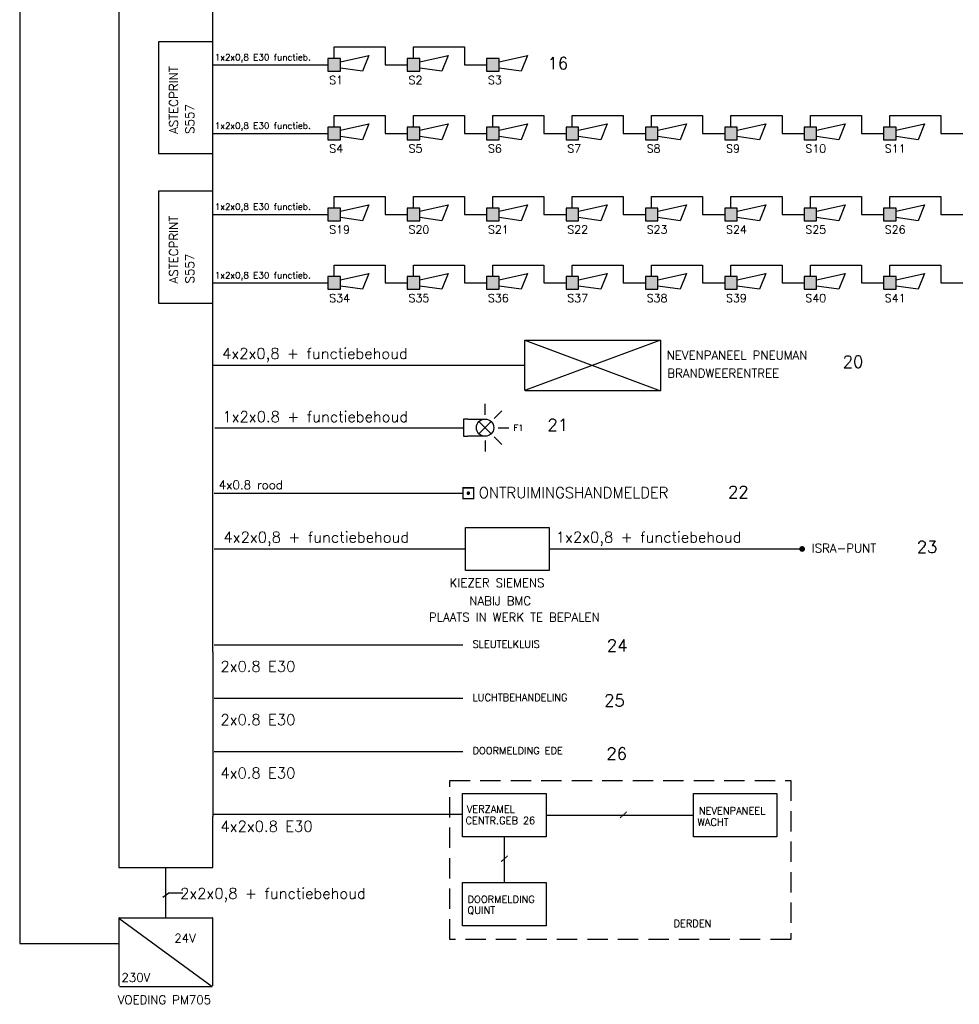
# Model space of a CAD drawing. Header units: millimetres. Extents: x 1890 to 160200, y 5205 to 111580.
# Tile 44 of 51: x 101075 to 124561, y 15368 to 39977. Entities that reach past the tile are written whole.
import ezdxf

# ---------------------------------------------------------------- set-up
doc = ezdxf.new("R2010")
doc.units = ezdxf.units.MM
doc.linetypes.add('DASHEDX2', pattern=[38.1, 25.4, -12.7])
doc.layers.add('BRAND', color=1, linetype='Continuous')
doc.styles.add('ROMANS', font='romans')

# ---------------------------------------------------------------- blocks, each defined once
blk = doc.blocks.new('SWHOOP')
at = {"layer": 'BRAND', "color": 0}
for p, q in [((3, 1.5), (0, 1.5)), ((3, 0.75), (9.75, 2.25)), ((3, -1.5), (3, 1.5)), ((9.75, 2.25), (8.25, -1.5)), ((0, -1.5), (3, -1.5)), ((8.25, -1.5), (3, -0.75))]:
    blk.add_line(p, q, dxfattribs=at)
at = {"layer": 'BRAND'}
blk.add_line((0, 1.5), (0, -1.5), dxfattribs=at)
at = {"layer": 'BRAND', "color": 0}
blk.add_solid([(0, -1.5), (3, -1.5), (0, 1.5), (3, 1.5)], dxfattribs=at)
blk = doc.blocks.new('FLITS-BR')
at = {"layer": 'BRAND', "color": 7}
for p, q in [((5, 3), (5, 5.5)), ((7.12, 2.12), (8.89, 3.89)), ((8, 0), (10.5, 0)), ((7.12, -2.12), (8.89, -3.89)), ((5, -3), (5, -5.5))]:
    blk.add_line(p, q, dxfattribs=at)
at = {"layer": 'BRAND', "color": 0}
for p, q in [((0, 2), (0, -2)), ((1, 2), (0, 2)), ((1, 2), (5, 2)), ((6.41, -1.41), (3.59, 1.41)), ((6.41, 1.41), (3.59, -1.41)), ((0, -2), (1, -2)), ((5, -2), (1, -2))]:
    blk.add_line(p, q, dxfattribs=at)
blk.add_circle((5, 0), 2, dxfattribs=at)

msp = doc.modelspace()

# ---------------------------------------------------------------- linework, layer by layer
at = {"layer": 'BRAND'}
for p, q in [((103557, 74167), (103557, 24181)), ((105899, 24181), (105899, 74167)), ((101075, 69825), (101075, 22281)), ((105899, 38847), (108779, 38847)), ((105899, 37134), (108779, 37134)), ((105899, 35111), (108779, 35111)), ((105899, 33398), (108779, 33398)), ((113705, 30717), (113705, 31965)), ((113705, 31965), (117095, 31965)), ((113705, 31965), (117095, 30705)), ((117095, 31965), (113717, 30717)), ((117095, 31965), (117095, 30705)), ((105899, 31341), (113705, 31341)), ((117095, 30705), (113717, 30705)), ((105950, 29780), (112167, 29780)), ((105934, 26749), (112220, 26749)), ((103557, 24181), (103557, 20063)), ((105899, 24181), (105899, 20063)), ((105934, 24349), (112151, 24349)), ((105934, 23017), (112151, 23017)), ((101075, 22281), (101075, 18164)), ((105934, 21685), (112151, 21685)), ((103557, 20063), (103557, 18791)), ((105899, 18791), (105899, 20063)), ((105922, 20120), (112139, 20120)), ((114231, 20095), (117915, 20095)), ((113188, 19555), (113188, 18409)), ((103557, 18791), (105899, 18791)), ((103557, 18791), (105899, 18791)), ((104728, 17531), (104728, 18791)), ((101075, 18164), (101075, 16892)), ((104651, 18044), (104801, 18152)), ((104801, 18152), (105149, 18152)), ((103557, 17519), (103557, 15827)), ((103557, 17519), (105887, 15815)), ((103569, 17531), (105887, 17531)), ((105899, 15827), (105899, 17519)), ((101075, 16892), (103557, 16892)), ((103569, 15815), (105887, 15815))]:
    msp.add_line(p, q, dxfattribs=at)
at = {"layer": 'BRAND', "color": 1}
for p, q in [((108937, 39005), (108937, 39296)), ((108937, 39296), (110211, 39296)), ((110211, 39296), (110211, 38847)), ((110920, 39005), (110920, 39296)), ((110920, 39296), (112195, 39296)), ((112195, 39296), (112195, 38847)), ((110211, 38847), (110763, 38847)), ((112195, 38847), (112746, 38847)), ((108937, 37583), (110211, 37583)), ((108937, 37291), (108937, 37583)), ((110211, 37583), (110211, 37134)), ((110920, 37291), (110920, 37583)), ((110920, 37583), (112195, 37583)), ((112195, 37583), (112195, 37134)), ((112904, 37291), (112904, 37583)), ((112904, 37583), (114178, 37583)), ((114178, 37583), (114178, 37134)), ((114887, 37291), (114887, 37583)), ((114887, 37583), (116162, 37583)), ((116162, 37583), (116162, 37134)), ((116871, 37583), (118145, 37583)), ((116871, 37291), (116871, 37583)), ((118145, 37583), (118145, 37134)), ((118854, 37583), (120129, 37583)), ((118854, 37291), (118854, 37583)), ((120129, 37583), (120129, 37134)), ((120838, 37583), (122112, 37583)), ((120838, 37291), (120838, 37583)), ((122112, 37583), (122112, 37134)), ((122821, 37583), (124096, 37583)), ((122821, 37291), (122821, 37583)), ((124096, 37583), (124096, 37134)), ((110211, 37134), (110763, 37134)), ((112195, 37134), (112746, 37134)), ((114178, 37134), (114730, 37134)), ((116162, 37134), (116713, 37134)), ((118145, 37134), (118697, 37134)), ((120129, 37134), (120680, 37134)), ((122112, 37134), (122664, 37134)), ((124096, 37134), (124647, 37134)), ((108937, 35560), (110211, 35560)), ((108937, 35268), (108937, 35560)), ((110211, 35560), (110211, 35111)), ((110920, 35560), (112195, 35560)), ((110920, 35268), (110920, 35560)), ((112195, 35560), (112195, 35111)), ((112904, 35560), (114178, 35560)), ((112904, 35268), (112904, 35560)), ((114178, 35560), (114178, 35111)), ((114887, 35560), (116162, 35560)), ((114887, 35268), (114887, 35560)), ((116162, 35560), (116162, 35111)), ((116871, 35560), (118145, 35560)), ((116871, 35268), (116871, 35560)), ((118145, 35560), (118145, 35111)), ((118854, 35560), (120129, 35560)), ((118854, 35268), (118854, 35560)), ((120129, 35560), (120129, 35111)), ((120838, 35268), (120838, 35560)), ((120838, 35560), (122112, 35560)), ((122112, 35560), (122112, 35111)), ((122821, 35268), (122821, 35560)), ((122821, 35560), (124096, 35560)), ((124096, 35560), (124096, 35111)), ((110211, 35111), (110763, 35111)), ((112195, 35111), (112746, 35111)), ((114178, 35111), (114730, 35111)), ((116162, 35111), (116713, 35111)), ((118145, 35111), (118697, 35111)), ((120129, 35111), (120680, 35111)), ((122112, 35111), (122664, 35111)), ((124096, 35111), (124647, 35111)), ((108937, 33555), (108937, 33846)), ((108937, 33846), (110211, 33846)), ((110211, 33846), (110211, 33398)), ((110920, 33555), (110920, 33846)), ((110920, 33846), (112195, 33846)), ((112195, 33846), (112195, 33398)), ((112904, 33555), (112904, 33846)), ((112904, 33846), (114178, 33846)), ((114178, 33846), (114178, 33398)), ((114887, 33555), (114887, 33846)), ((114887, 33846), (116162, 33846)), ((116162, 33846), (116162, 33398)), ((116871, 33846), (118145, 33846)), ((116871, 33555), (116871, 33846)), ((118145, 33846), (118145, 33398)), ((118854, 33555), (118854, 33846)), ((118854, 33846), (120129, 33846)), ((120129, 33846), (120129, 33398)), ((120838, 33555), (120838, 33846)), ((120838, 33846), (122112, 33846)), ((122112, 33846), (122112, 33398)), ((122821, 33555), (122821, 33846)), ((122821, 33846), (124096, 33846)), ((124096, 33846), (124096, 33398)), ((110211, 33398), (110763, 33398)), ((112195, 33398), (112746, 33398)), ((114178, 33398), (114730, 33398)), ((116162, 33398), (116713, 33398)), ((118145, 33398), (118697, 33398)), ((120129, 33398), (120680, 33398)), ((122112, 33398), (122664, 33398)), ((124096, 33398), (124647, 33398)), ((112220, 27289), (114306, 27289)), ((112220, 26209), (112220, 27289)), ((114306, 27289), (114306, 26209)), ((114306, 26749), (120632, 26749)), ((114306, 26209), (112220, 26209)), ((112145, 20635), (114231, 20635)), ((112145, 19555), (112145, 20635)), ((114231, 20635), (114231, 19555)), ((117915, 20635), (120002, 20635)), ((117915, 19555), (117915, 20635)), ((120002, 20635), (120002, 19555)), ((114231, 19555), (112145, 19555)), ((120002, 19555), (117915, 19555)), ((112145, 18409), (114231, 18409)), ((112145, 17329), (112145, 18409)), ((114231, 18409), (114231, 17329)), ((114231, 17329), (112145, 17329))]:
    msp.add_line(p, q, dxfattribs=at)
at = {"layer": 'BRAND', "color": 2}
msp.add_line((105937, 28143), (112154, 28143), dxfattribs=at)
at = {"layer": 'BRAND', "linetype": 'DASHEDX2'}
for p, q in [((116088, 20034), (116245, 20178)), ((113109, 18935), (113267, 19079))]:
    msp.add_line(p, q, dxfattribs=at)
at = {"layer": 'BRAND'}
for points in [[(105899, 39428), (104546, 39428), (104546, 36629), (105899, 36629)], [(105899, 35692), (104546, 35692), (104546, 32893), (105899, 32893)]]:
    msp.add_lwpolyline(points, close=True, dxfattribs=at)
at = {"layer": 'BRAND', "color": 2, "const_width": 35.9}
msp.add_lwpolyline([(112334, 28278), (112154, 28278), (112154, 28008), (112424, 28008), (112424, 28278), (112334, 28278)], dxfattribs=at)
at = {"layer": 'BRAND', "color": 2, "const_width": 44.9}
msp.add_lwpolyline([(112266, 28143, 1), (112311, 28143, 1)], format="xyb", close=True, dxfattribs=at)
at = {"layer": 'BRAND', "const_width": 72}
msp.add_lwpolyline([(120596, 26749, 1), (120668, 26749, 1)], format="xyb", close=True, dxfattribs=at)
at = {"layer": 'BRAND', "linetype": 'DASHEDX2', "ltscale": 20}
msp.add_lwpolyline([(111826, 20959), (120346, 20959), (120346, 16990), (111826, 16990)], close=True, dxfattribs=at)
at = {"layer": 'BRAND'}
for centre, start, end in [((113717, 30717), 180, 270), ((103569, 17519), 90, 180), ((105887, 17519), 0, 90)]:
    msp.add_arc(centre, 12, start, end, dxfattribs=at)

# ---------------------------------------------------------------- block references
at = {"layer": 'BRAND', "color": 1, "xscale": 105.13152000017, "yscale": 105.13152000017, "zscale": 105.13152000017}
for p in [(108779, 38847), (110763, 38847), (112746, 38847), (108779, 37134), (110763, 37134), (112746, 37134), (114730, 37134), (116713, 37134), (118697, 37134), (120680, 37134), (122664, 37134), (108779, 35111), (110763, 35111), (112746, 35111), (114730, 35111), (116713, 35111), (118697, 35111), (120680, 35111), (122664, 35111), (108779, 33398), (110763, 33398), (112746, 33398), (114730, 33398), (116713, 33398), (118697, 33398), (120680, 33398), (122664, 33398)]:
    msp.add_blockref('SWHOOP', p, dxfattribs=at)
at = {"layer": 'BRAND', "xscale": 108, "yscale": 108, "zscale": 108}
msp.add_blockref('FLITS-BR', (112167, 29780), dxfattribs=at)

# ---------------------------------------------------------------- texts
at = {"layer": 'BRAND', "style": 'ROMANS'}
for s, height, p in [('1x2x0,8 E30 functieb.', 159.83, (105953, 38960)), ('16', 300, (114270, 38737)), ('1x2x0,8 E30 functieb.', 159.83, (105953, 37247)), ('1x2x0,8 E30 functieb.', 159.83, (105953, 35224)), ('1x2x0,8 E30 functieb.', 159.83, (105953, 33510)), ('4x2x0,8 + functiebehoud', 270, (106135, 31500)), ('20', 300, (121647, 31278)), ('1x2x0.8 + functiebehoud', 270, (106143, 29921)), ('21', 300, (114266, 29701)), ('22', 300, (118779, 28022)), ('4x2x0,8 + functiebehoud', 270, (106170, 26908)), ('1x2x0,8 + functiebehoud', 270, (114476, 26908)), ('23', 300, (123498, 26650)), ('SLEUTELKLUIS', 180, (112393, 24280)), ('24', 300, (115752, 24185)), ('2x0.8 E30', 270, (106092, 23678)), ('LUCHTBEHANDELING', 180, (112393, 22948)), ('25', 300, (115684, 22814)), ('2x0.8 E30', 270, (106092, 22346)), ('DOORMELDING EDE', 180, (112393, 21616)), ('26', 300, (115741, 21483)), ('4x0.8 E30', 270, (106092, 21014)), ('VERZAMEL', 180, (112250, 20156)), ('NEVENPANEEL', 180, (118049, 20116)), ('4x2x0.8 E30', 270, (106094, 19682)), ('CENTR.GEB 26', 180, (112217, 19872)), ('WACHT', 180, (118016, 19832)), ('2x2x0,8 + functiebehoud', 270, (105085, 18005)), ('DOORMELDING', 180, (112270, 17901)), ('QUINT', 180, (112266, 17629)), ('DERDEN', 180, (117416, 17300))]:
    msp.add_text(s, height=height, dxfattribs=at).set_placement(p)
for s, p in [('ASTECPRINT', (105031, 37121)), ('S557', (105436, 37121)), ('ASTECPRINT', (105031, 33385)), ('S557', (105436, 33385))]:
    msp.add_text(s, height=217.1, rotation=90, dxfattribs=at).set_placement(p)
at = {"layer": 'BRAND', "color": 1, "style": 'ROMANS'}
for s, height, p in [('S1', 202.2, (108812, 38368)), ('S2', 202.2, (110795, 38368)), ('S3', 202.2, (112779, 38368)), ('S4', 202.2, (108812, 36654)), ('S5', 202.2, (110795, 36654)), ('S6', 202.2, (112779, 36654)), ('S7', 202.2, (114762, 36654)), ('S8', 202.2, (116746, 36654)), ('S9', 202.2, (118730, 36654)), ('S10', 202.2, (120713, 36654)), ('S11', 202.2, (122697, 36654)), ('S19', 202.2, (108812, 34631)), ('S20', 202.2, (110795, 34631)), ('S21', 202.2, (112779, 34631)), ('S22', 202.2, (114762, 34631)), ('S23', 202.2, (116746, 34631)), ('S24', 202.2, (118730, 34631)), ('S25', 202.2, (120713, 34631)), ('S26', 202.2, (122697, 34631)), ('S34', 202.2, (108812, 32918)), ('S35', 202.2, (110795, 32918)), ('S36', 202.2, (112779, 32918)), ('S37', 202.2, (114762, 32918)), ('S38', 202.2, (116746, 32918)), ('S39', 202.2, (118730, 32918)), ('S40', 202.2, (120713, 32918)), ('S41', 202.2, (122697, 32918)), ('NEVENPANEEL PNEUMAN', 216, (117247, 31483)), ('BRANDWEERENTREE', 216, (117262, 31033)), ('F1', 155.5, (113420, 29700)), ('ISRA-PUNT', 216, (120874, 26659)), ('KIEZER SIEMENS', 216, (111822, 25794)), ('NABIJ BMC', 216, (112312, 25343)), ('PLAATS IN WERK TE BEPALEN', 216, (111304, 24935)), ('24V', 216, (104938, 16913)), ('230V', 216, (103618, 15929)), ('VOEDING PM705', 216, (103525, 15372))]:
    msp.add_text(s, height=height, dxfattribs=at).set_placement(p)
at = {"layer": 'BRAND', "color": 2, "style": 'ROMANS'}
for s, height, p in [('4x0.8 rood ', 216, (106052, 28243)), ('ONTRUIMINGSHANDMELDER', 270, (112548, 28020))]:
    msp.add_text(s, height=height, dxfattribs=at).set_placement(p)

doc.saveas('drawing.dxf')
